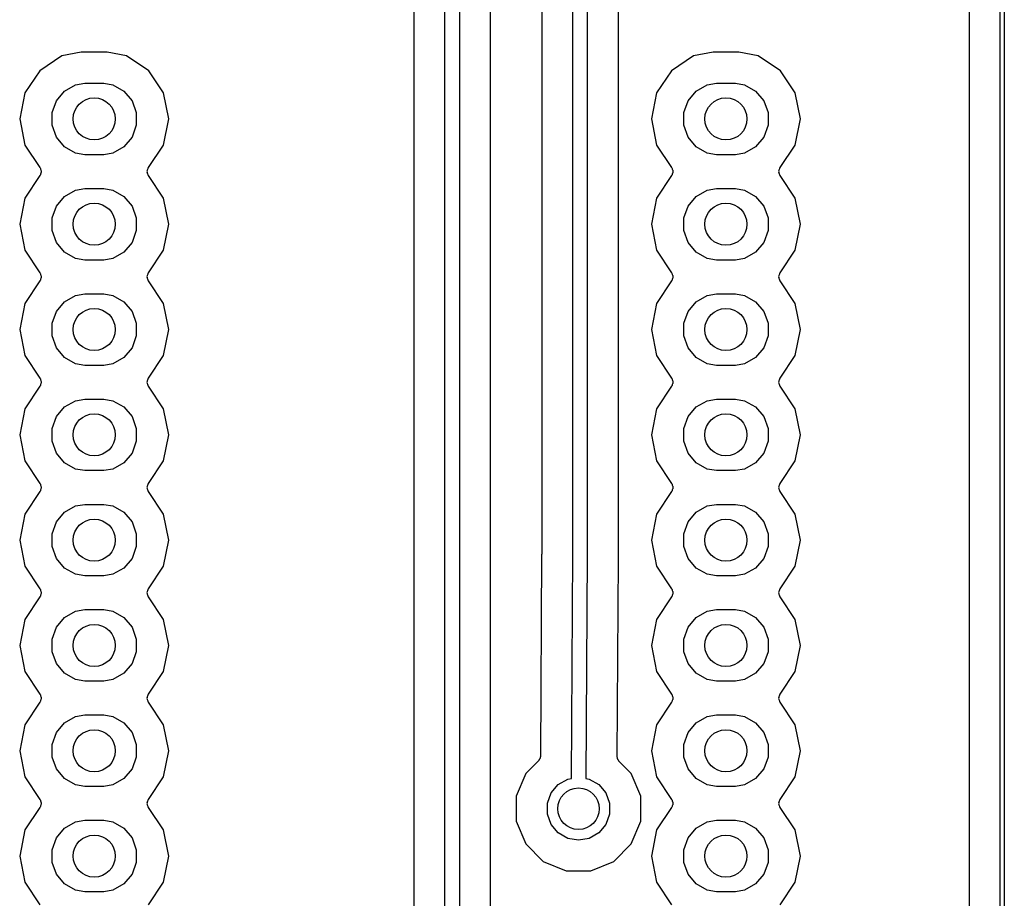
# Model space of a CAD drawing. Extents: x 81 to 161, y -172 to -32.
# Tile 8 of 9: x 138 to 161, y -90 to -69. Entities that reach past the tile are written whole.
import ezdxf

# ---------------------------------------------------------------- set-up
doc = ezdxf.new("R2010")
doc.units = 0
doc.header["$MEASUREMENT"] = 0
doc.layers.add('BLACK', color=7, linetype='CONTINUOUS')

msp = doc.modelspace()

# ---------------------------------------------------------------- linework, layer by layer
at = {"layer": 'BLACK', "linetype": 'CONTINUOUS'}
for p, q in [((161.304, -170.794), (161.303, -33.2312)), ((161.403, -33.2127), (161.403, -170.813)), ((160.553, -33.6144), (160.554, -170.411)), ((147.907, -95.1543), (147.907, -54.469)), ((148.257, -54.469), (148.257, -95.1543)), ((150.992, -81.7511), (150.992, -54.469)), ((151.341, -54.469), (151.341, -81.7367)), ((147.157, -55.176), (147.157, -94.6162)), ((149.007, -94.6162), (149.007, -55.2248)), ((150.242, -55.2492), (150.242, -81.7483)), ((152.091, -81.6465), (152.091, -55.1516)), ((138.664, -69.727), (138.13, -70.0837)), ((139.135, -69.6334), (138.664, -69.727)), ((139.757, -69.6334), (139.135, -69.6334)), ((140.228, -69.727), (139.757, -69.6334)), ((140.762, -70.0837), (140.228, -69.727)), ((153.904, -69.727), (153.37, -70.0837)), ((154.375, -69.6334), (153.904, -69.727)), ((154.997, -69.6334), (154.375, -69.6334)), ((155.468, -69.727), (154.997, -69.6334)), ((156.002, -70.0837), (155.468, -69.727)), ((138.13, -70.0837), (137.774, -70.6174)), ((141.118, -70.6174), (140.762, -70.0837)), ((153.37, -70.0837), (153.014, -70.6174)), ((156.358, -70.6174), (156.002, -70.0837)), ((138.73, -70.5752), (138.994, -70.423)), ((138.994, -70.423), (139.218, -70.3834)), ((139.218, -70.3834), (139.674, -70.3834)), ((139.674, -70.3834), (139.898, -70.423)), ((139.898, -70.423), (140.162, -70.5752)), ((153.97, -70.5752), (154.234, -70.423)), ((154.234, -70.423), (154.458, -70.3834)), ((154.458, -70.3834), (154.914, -70.3834)), ((154.914, -70.3834), (155.138, -70.423)), ((155.138, -70.423), (155.402, -70.5752)), ((137.774, -70.6174), (137.648, -71.247)), ((138.534, -70.8085), (138.73, -70.5752)), ((140.162, -70.5752), (140.358, -70.8085)), ((141.244, -71.247), (141.118, -70.6174)), ((153.014, -70.6174), (152.888, -71.247)), ((153.774, -70.8085), (153.97, -70.5752)), ((155.402, -70.5752), (155.598, -70.8085)), ((156.484, -71.247), (156.358, -70.6174)), ((138.43, -71.0947), (138.534, -70.8085)), ((140.358, -70.8085), (140.462, -71.0947)), ((153.67, -71.0947), (153.774, -70.8085)), ((155.598, -70.8085), (155.702, -71.0947)), ((137.648, -71.247), (137.774, -71.8766)), ((138.43, -71.3993), (138.43, -71.0947)), ((140.462, -71.0947), (140.462, -71.3993)), ((141.118, -71.8766), (141.244, -71.247)), ((152.888, -71.247), (153.014, -71.8766)), ((153.67, -71.3993), (153.67, -71.0947)), ((155.702, -71.0947), (155.702, -71.3993)), ((156.358, -71.8766), (156.484, -71.247)), ((138.534, -71.6855), (138.43, -71.3993)), ((140.462, -71.3993), (140.358, -71.6855)), ((153.774, -71.6855), (153.67, -71.3993)), ((155.702, -71.3993), (155.598, -71.6855)), ((138.73, -71.9188), (138.534, -71.6855)), ((140.358, -71.6855), (140.162, -71.9188)), ((153.97, -71.9188), (153.774, -71.6855)), ((155.598, -71.6855), (155.402, -71.9188)), ((137.774, -71.8766), (138.137, -72.4198)), ((138.994, -72.071), (138.73, -71.9188)), ((140.162, -71.9188), (139.898, -72.071)), ((140.755, -72.4198), (141.118, -71.8766)), ((153.014, -71.8766), (153.377, -72.4198)), ((154.234, -72.071), (153.97, -71.9188)), ((155.402, -71.9188), (155.138, -72.071)), ((155.995, -72.4198), (156.358, -71.8766)), ((139.218, -72.1106), (138.994, -72.071)), ((139.674, -72.1106), (139.218, -72.1106)), ((139.898, -72.071), (139.674, -72.1106)), ((154.458, -72.1106), (154.234, -72.071)), ((154.914, -72.1106), (154.458, -72.1106)), ((155.138, -72.071), (154.914, -72.1106)), ((138.137, -72.4198), (138.141, -72.4303)), ((138.141, -72.4303), (138.148, -72.4396)), ((138.148, -72.4396), (138.153, -72.4579)), ((140.739, -72.4579), (140.744, -72.4396)), ((140.744, -72.4396), (140.751, -72.4303)), ((140.751, -72.4303), (140.755, -72.4198)), ((153.377, -72.4198), (153.381, -72.4303)), ((153.381, -72.4303), (153.388, -72.4396)), ((153.388, -72.4396), (153.393, -72.4579)), ((155.979, -72.4579), (155.984, -72.4396)), ((155.984, -72.4396), (155.991, -72.4303)), ((155.991, -72.4303), (155.995, -72.4198)), ((138.137, -72.6142), (137.774, -73.1574)), ((138.141, -72.6037), (138.137, -72.6142)), ((138.148, -72.5944), (138.141, -72.6037)), ((138.153, -72.5761), (138.148, -72.5944)), ((138.153, -72.4579), (138.161, -72.4754)), ((138.161, -72.5586), (138.153, -72.5761)), ((138.161, -72.4754), (138.162, -72.4869)), ((138.162, -72.5471), (138.161, -72.5586)), ((138.162, -72.4869), (138.165, -72.4979)), ((138.165, -72.5361), (138.162, -72.5471)), ((138.165, -72.4979), (138.164, -72.517)), ((138.164, -72.517), (138.165, -72.5361)), ((140.727, -72.4979), (140.73, -72.4869)), ((140.728, -72.517), (140.727, -72.4979)), ((140.727, -72.5361), (140.728, -72.517)), ((140.73, -72.5471), (140.727, -72.5361)), ((140.73, -72.4869), (140.731, -72.4754)), ((140.731, -72.5586), (140.73, -72.5471)), ((140.731, -72.4754), (140.739, -72.4579)), ((140.739, -72.5761), (140.731, -72.5586)), ((140.744, -72.5944), (140.739, -72.5761)), ((140.751, -72.6037), (140.744, -72.5944)), ((140.755, -72.6142), (140.751, -72.6037)), ((141.118, -73.1574), (140.755, -72.6142)), ((153.377, -72.6142), (153.014, -73.1574)), ((153.381, -72.6037), (153.377, -72.6142)), ((153.388, -72.5944), (153.381, -72.6037)), ((153.393, -72.5761), (153.388, -72.5944)), ((153.393, -72.4579), (153.401, -72.4754)), ((153.401, -72.5586), (153.393, -72.5761)), ((153.401, -72.4754), (153.402, -72.4869)), ((153.402, -72.5471), (153.401, -72.5586)), ((153.402, -72.4869), (153.405, -72.4979)), ((153.405, -72.5361), (153.402, -72.5471)), ((153.405, -72.4979), (153.404, -72.517)), ((153.404, -72.517), (153.405, -72.5361)), ((155.967, -72.4979), (155.97, -72.4869)), ((155.968, -72.517), (155.967, -72.4979)), ((155.967, -72.5361), (155.968, -72.517)), ((155.97, -72.5471), (155.967, -72.5361)), ((155.97, -72.4869), (155.971, -72.4754)), ((155.971, -72.5586), (155.97, -72.5471)), ((155.971, -72.4754), (155.979, -72.4579)), ((155.979, -72.5761), (155.971, -72.5586)), ((155.984, -72.5944), (155.979, -72.5761)), ((155.991, -72.6037), (155.984, -72.5944)), ((155.995, -72.6142), (155.991, -72.6037)), ((156.358, -73.1574), (155.995, -72.6142)), ((138.994, -72.963), (139.218, -72.9234)), ((139.218, -72.9234), (139.674, -72.9234)), ((139.674, -72.9234), (139.898, -72.963)), ((154.234, -72.963), (154.458, -72.9234)), ((154.458, -72.9234), (154.914, -72.9234)), ((154.914, -72.9234), (155.138, -72.963)), ((137.774, -73.1574), (137.648, -73.787)), ((138.534, -73.3485), (138.73, -73.1152)), ((138.73, -73.1152), (138.994, -72.963)), ((139.898, -72.963), (140.162, -73.1152)), ((140.162, -73.1152), (140.358, -73.3485)), ((141.244, -73.787), (141.118, -73.1574)), ((153.014, -73.1574), (152.888, -73.787)), ((153.774, -73.3485), (153.97, -73.1152)), ((153.97, -73.1152), (154.234, -72.963)), ((155.138, -72.963), (155.402, -73.1152)), ((155.402, -73.1152), (155.598, -73.3485)), ((156.484, -73.787), (156.358, -73.1574)), ((138.43, -73.6347), (138.534, -73.3485)), ((140.358, -73.3485), (140.462, -73.6347)), ((153.67, -73.6347), (153.774, -73.3485)), ((155.598, -73.3485), (155.702, -73.6347)), ((138.43, -73.9393), (138.43, -73.6347)), ((140.462, -73.6347), (140.462, -73.9393)), ((153.67, -73.9393), (153.67, -73.6347)), ((155.702, -73.6347), (155.702, -73.9393)), ((137.648, -73.787), (137.774, -74.4166)), ((141.118, -74.4166), (141.244, -73.787)), ((152.888, -73.787), (153.014, -74.4166)), ((156.358, -74.4166), (156.484, -73.787)), ((138.534, -74.2255), (138.43, -73.9393)), ((140.462, -73.9393), (140.358, -74.2255)), ((153.774, -74.2255), (153.67, -73.9393)), ((155.702, -73.9393), (155.598, -74.2255)), ((138.73, -74.4588), (138.534, -74.2255)), ((140.358, -74.2255), (140.162, -74.4588)), ((153.97, -74.4588), (153.774, -74.2255)), ((155.598, -74.2255), (155.402, -74.4588)), ((137.774, -74.4166), (138.137, -74.9598)), ((138.994, -74.611), (138.73, -74.4588)), ((140.162, -74.4588), (139.898, -74.611)), ((140.755, -74.9598), (141.118, -74.4166)), ((153.014, -74.4166), (153.377, -74.9598)), ((154.234, -74.611), (153.97, -74.4588)), ((155.402, -74.4588), (155.138, -74.611)), ((155.995, -74.9598), (156.358, -74.4166)), ((139.218, -74.6506), (138.994, -74.611)), ((139.674, -74.6506), (139.218, -74.6506)), ((139.898, -74.611), (139.674, -74.6506)), ((154.458, -74.6506), (154.234, -74.611)), ((154.914, -74.6506), (154.458, -74.6506)), ((155.138, -74.611), (154.914, -74.6506)), ((138.137, -74.9598), (138.141, -74.9703)), ((138.141, -74.9703), (138.148, -74.9796)), ((138.148, -74.9796), (138.153, -74.9979)), ((138.153, -74.9979), (138.161, -75.0154)), ((138.161, -75.0154), (138.162, -75.0269)), ((138.162, -75.0269), (138.165, -75.0379)), ((138.165, -75.0379), (138.164, -75.057)), ((138.164, -75.057), (138.165, -75.0761)), ((140.727, -75.0379), (140.73, -75.0269)), ((140.728, -75.057), (140.727, -75.0379)), ((140.727, -75.0761), (140.728, -75.057)), ((140.73, -75.0269), (140.731, -75.0154)), ((140.731, -75.0154), (140.739, -74.9979)), ((140.739, -74.9979), (140.744, -74.9796)), ((140.744, -74.9796), (140.751, -74.9703)), ((140.751, -74.9703), (140.755, -74.9598)), ((153.377, -74.9598), (153.381, -74.9703)), ((153.381, -74.9703), (153.388, -74.9796)), ((153.388, -74.9796), (153.393, -74.9979)), ((153.393, -74.9979), (153.401, -75.0154)), ((153.401, -75.0154), (153.402, -75.0269)), ((153.402, -75.0269), (153.405, -75.0379)), ((153.405, -75.0379), (153.404, -75.057)), ((153.404, -75.057), (153.405, -75.0761)), ((155.967, -75.0379), (155.97, -75.0269)), ((155.968, -75.057), (155.967, -75.0379)), ((155.967, -75.0761), (155.968, -75.057)), ((155.97, -75.0269), (155.971, -75.0154)), ((155.971, -75.0154), (155.979, -74.9979)), ((155.979, -74.9979), (155.984, -74.9796)), ((155.984, -74.9796), (155.991, -74.9703)), ((155.991, -74.9703), (155.995, -74.9598)), ((138.137, -75.1542), (137.774, -75.6974)), ((138.141, -75.1437), (138.137, -75.1542)), ((138.148, -75.1344), (138.141, -75.1437)), ((138.153, -75.1161), (138.148, -75.1344)), ((138.161, -75.0986), (138.153, -75.1161)), ((138.162, -75.0871), (138.161, -75.0986)), ((138.165, -75.0761), (138.162, -75.0871)), ((140.73, -75.0871), (140.727, -75.0761)), ((140.731, -75.0986), (140.73, -75.0871)), ((140.739, -75.1161), (140.731, -75.0986)), ((140.744, -75.1344), (140.739, -75.1161)), ((140.751, -75.1437), (140.744, -75.1344)), ((140.755, -75.1542), (140.751, -75.1437)), ((141.118, -75.6974), (140.755, -75.1542)), ((153.377, -75.1542), (153.014, -75.6974)), ((153.381, -75.1437), (153.377, -75.1542)), ((153.388, -75.1344), (153.381, -75.1437)), ((153.393, -75.1161), (153.388, -75.1344)), ((153.401, -75.0986), (153.393, -75.1161)), ((153.402, -75.0871), (153.401, -75.0986)), ((153.405, -75.0761), (153.402, -75.0871)), ((155.97, -75.0871), (155.967, -75.0761)), ((155.971, -75.0986), (155.97, -75.0871)), ((155.979, -75.1161), (155.971, -75.0986)), ((155.984, -75.1344), (155.979, -75.1161)), ((155.991, -75.1437), (155.984, -75.1344)), ((155.995, -75.1542), (155.991, -75.1437)), ((156.358, -75.6974), (155.995, -75.1542)), ((138.73, -75.6552), (138.994, -75.503)), ((138.994, -75.503), (139.218, -75.4634)), ((139.218, -75.4634), (139.674, -75.4634)), ((139.674, -75.4634), (139.898, -75.503)), ((139.898, -75.503), (140.162, -75.6552)), ((153.97, -75.6552), (154.234, -75.503)), ((154.234, -75.503), (154.458, -75.4634)), ((154.458, -75.4634), (154.914, -75.4634)), ((154.914, -75.4634), (155.138, -75.503)), ((155.138, -75.503), (155.402, -75.6552)), ((137.774, -75.6974), (137.648, -76.327)), ((138.534, -75.8885), (138.73, -75.6552)), ((140.162, -75.6552), (140.358, -75.8885)), ((141.244, -76.327), (141.118, -75.6974)), ((153.014, -75.6974), (152.888, -76.327)), ((153.774, -75.8885), (153.97, -75.6552)), ((155.402, -75.6552), (155.598, -75.8885)), ((156.484, -76.327), (156.358, -75.6974)), ((138.43, -76.1747), (138.534, -75.8885)), ((140.358, -75.8885), (140.462, -76.1747)), ((153.67, -76.1747), (153.774, -75.8885)), ((155.598, -75.8885), (155.702, -76.1747)), ((138.43, -76.4793), (138.43, -76.1747)), ((140.462, -76.1747), (140.462, -76.4793)), ((153.67, -76.4793), (153.67, -76.1747)), ((155.702, -76.1747), (155.702, -76.4793)), ((137.648, -76.327), (137.774, -76.9566)), ((138.534, -76.7655), (138.43, -76.4793)), ((140.462, -76.4793), (140.358, -76.7655)), ((141.118, -76.9566), (141.244, -76.327)), ((152.888, -76.327), (153.014, -76.9566)), ((153.774, -76.7655), (153.67, -76.4793)), ((155.702, -76.4793), (155.598, -76.7655)), ((156.358, -76.9566), (156.484, -76.327)), ((137.774, -76.9566), (138.137, -77.4998)), ((138.73, -76.9988), (138.534, -76.7655)), ((140.358, -76.7655), (140.162, -76.9988)), ((140.755, -77.4998), (141.118, -76.9566)), ((153.014, -76.9566), (153.377, -77.4998)), ((153.97, -76.9988), (153.774, -76.7655)), ((155.598, -76.7655), (155.402, -76.9988)), ((155.995, -77.4998), (156.358, -76.9566)), ((138.994, -77.151), (138.73, -76.9988)), ((139.218, -77.1906), (138.994, -77.151)), ((139.674, -77.1906), (139.218, -77.1906)), ((139.898, -77.151), (139.674, -77.1906)), ((140.162, -76.9988), (139.898, -77.151)), ((154.234, -77.151), (153.97, -76.9988)), ((154.458, -77.1906), (154.234, -77.151)), ((154.914, -77.1906), (154.458, -77.1906)), ((155.138, -77.151), (154.914, -77.1906)), ((155.402, -76.9988), (155.138, -77.151)), ((138.137, -77.4998), (138.141, -77.5103)), ((138.141, -77.5103), (138.148, -77.5196)), ((138.148, -77.6744), (138.141, -77.6837)), ((138.148, -77.5196), (138.153, -77.5379)), ((138.153, -77.6561), (138.148, -77.6744)), ((138.153, -77.5379), (138.161, -77.5554)), ((138.161, -77.6386), (138.153, -77.6561)), ((138.161, -77.5554), (138.162, -77.5669)), ((138.162, -77.6271), (138.161, -77.6386)), ((138.162, -77.5669), (138.165, -77.5779)), ((138.165, -77.6161), (138.162, -77.6271)), ((138.165, -77.5779), (138.164, -77.597)), ((138.164, -77.597), (138.165, -77.6161)), ((140.727, -77.5779), (140.73, -77.5669)), ((140.728, -77.597), (140.727, -77.5779)), ((140.727, -77.6161), (140.728, -77.597)), ((140.73, -77.6271), (140.727, -77.6161)), ((140.73, -77.5669), (140.731, -77.5554)), ((140.731, -77.6386), (140.73, -77.6271)), ((140.731, -77.5554), (140.739, -77.5379)), ((140.739, -77.6561), (140.731, -77.6386)), ((140.739, -77.5379), (140.744, -77.5196)), ((140.744, -77.6744), (140.739, -77.6561)), ((140.744, -77.5196), (140.751, -77.5103)), ((140.751, -77.6837), (140.744, -77.6744)), ((140.751, -77.5103), (140.755, -77.4998)), ((153.377, -77.4998), (153.381, -77.5103)), ((153.381, -77.5103), (153.388, -77.5196)), ((153.388, -77.6744), (153.381, -77.6837)), ((153.388, -77.5196), (153.393, -77.5379)), ((153.393, -77.6561), (153.388, -77.6744)), ((153.393, -77.5379), (153.401, -77.5554)), ((153.401, -77.6386), (153.393, -77.6561)), ((153.401, -77.5554), (153.402, -77.5669)), ((153.402, -77.6271), (153.401, -77.6386)), ((153.402, -77.5669), (153.405, -77.5779)), ((153.405, -77.6161), (153.402, -77.6271)), ((153.405, -77.5779), (153.404, -77.597)), ((153.404, -77.597), (153.405, -77.6161)), ((155.967, -77.5779), (155.97, -77.5669)), ((155.968, -77.597), (155.967, -77.5779)), ((155.967, -77.6161), (155.968, -77.597)), ((155.97, -77.6271), (155.967, -77.6161)), ((155.97, -77.5669), (155.971, -77.5554)), ((155.971, -77.6386), (155.97, -77.6271)), ((155.971, -77.5554), (155.979, -77.5379)), ((155.979, -77.6561), (155.971, -77.6386)), ((155.979, -77.5379), (155.984, -77.5196)), ((155.984, -77.6744), (155.979, -77.6561)), ((155.984, -77.5196), (155.991, -77.5103)), ((155.991, -77.6837), (155.984, -77.6744)), ((155.991, -77.5103), (155.995, -77.4998)), ((138.137, -77.6942), (137.774, -78.2374)), ((138.141, -77.6837), (138.137, -77.6942)), ((140.755, -77.6942), (140.751, -77.6837)), ((141.118, -78.2374), (140.755, -77.6942)), ((153.377, -77.6942), (153.014, -78.2374)), ((153.381, -77.6837), (153.377, -77.6942)), ((155.995, -77.6942), (155.991, -77.6837)), ((156.358, -78.2374), (155.995, -77.6942)), ((138.73, -78.1952), (138.994, -78.043)), ((138.994, -78.043), (139.218, -78.0034)), ((139.218, -78.0034), (139.674, -78.0034)), ((139.674, -78.0034), (139.898, -78.043)), ((139.898, -78.043), (140.162, -78.1952)), ((153.97, -78.1952), (154.234, -78.043)), ((154.234, -78.043), (154.458, -78.0034)), ((154.458, -78.0034), (154.914, -78.0034)), ((154.914, -78.0034), (155.138, -78.043)), ((155.138, -78.043), (155.402, -78.1952)), ((137.774, -78.2374), (137.648, -78.867)), ((138.534, -78.4285), (138.73, -78.1952)), ((140.162, -78.1952), (140.358, -78.4285)), ((141.244, -78.867), (141.118, -78.2374)), ((153.014, -78.2374), (152.888, -78.867)), ((153.774, -78.4285), (153.97, -78.1952)), ((155.402, -78.1952), (155.598, -78.4285)), ((156.484, -78.867), (156.358, -78.2374)), ((138.43, -78.7147), (138.534, -78.4285)), ((140.358, -78.4285), (140.462, -78.7147)), ((153.67, -78.7147), (153.774, -78.4285)), ((155.598, -78.4285), (155.702, -78.7147)), ((138.43, -79.0193), (138.43, -78.7147)), ((140.462, -78.7147), (140.462, -79.0193)), ((153.67, -79.0193), (153.67, -78.7147)), ((155.702, -78.7147), (155.702, -79.0193)), ((137.648, -78.867), (137.774, -79.4966)), ((138.534, -79.3055), (138.43, -79.0193)), ((140.462, -79.0193), (140.358, -79.3055)), ((141.118, -79.4966), (141.244, -78.867)), ((152.888, -78.867), (153.014, -79.4966)), ((153.774, -79.3055), (153.67, -79.0193)), ((155.702, -79.0193), (155.598, -79.3055)), ((156.358, -79.4966), (156.484, -78.867)), ((138.73, -79.5388), (138.534, -79.3055)), ((140.358, -79.3055), (140.162, -79.5388)), ((153.97, -79.5388), (153.774, -79.3055)), ((155.598, -79.3055), (155.402, -79.5388)), ((137.774, -79.4966), (138.137, -80.0398)), ((138.994, -79.691), (138.73, -79.5388)), ((140.162, -79.5388), (139.898, -79.691)), ((140.755, -80.0398), (141.118, -79.4966)), ((153.014, -79.4966), (153.377, -80.0398)), ((154.234, -79.691), (153.97, -79.5388)), ((155.402, -79.5388), (155.138, -79.691)), ((155.995, -80.0398), (156.358, -79.4966)), ((139.218, -79.7306), (138.994, -79.691)), ((139.674, -79.7306), (139.218, -79.7306)), ((139.898, -79.691), (139.674, -79.7306)), ((154.458, -79.7306), (154.234, -79.691)), ((154.914, -79.7306), (154.458, -79.7306)), ((155.138, -79.691), (154.914, -79.7306)), ((138.137, -80.0398), (138.141, -80.0503)), ((138.141, -80.0503), (138.148, -80.0596)), ((140.744, -80.0596), (140.751, -80.0503)), ((140.751, -80.0503), (140.755, -80.0398)), ((153.377, -80.0398), (153.381, -80.0503)), ((153.381, -80.0503), (153.388, -80.0596)), ((155.984, -80.0596), (155.991, -80.0503)), ((155.991, -80.0503), (155.995, -80.0398)), ((138.137, -80.2342), (137.774, -80.7774)), ((138.141, -80.2237), (138.137, -80.2342)), ((138.148, -80.2144), (138.141, -80.2237)), ((138.148, -80.0596), (138.153, -80.0779)), ((138.153, -80.1961), (138.148, -80.2144)), ((138.153, -80.0779), (138.161, -80.0954)), ((138.161, -80.1786), (138.153, -80.1961)), ((138.161, -80.0954), (138.162, -80.1069)), ((138.162, -80.1671), (138.161, -80.1786)), ((138.162, -80.1069), (138.165, -80.1179)), ((138.165, -80.1561), (138.162, -80.1671)), ((138.165, -80.1179), (138.164, -80.137)), ((138.164, -80.137), (138.165, -80.1561)), ((140.727, -80.1179), (140.73, -80.1069)), ((140.728, -80.137), (140.727, -80.1179)), ((140.727, -80.1561), (140.728, -80.137)), ((140.73, -80.1671), (140.727, -80.1561)), ((140.73, -80.1069), (140.731, -80.0954)), ((140.731, -80.1786), (140.73, -80.1671)), ((140.731, -80.0954), (140.739, -80.0779)), ((140.739, -80.1961), (140.731, -80.1786)), ((140.739, -80.0779), (140.744, -80.0596)), ((140.744, -80.2144), (140.739, -80.1961)), ((140.751, -80.2237), (140.744, -80.2144)), ((140.755, -80.2342), (140.751, -80.2237)), ((141.118, -80.7774), (140.755, -80.2342)), ((153.377, -80.2342), (153.014, -80.7774)), ((153.381, -80.2237), (153.377, -80.2342)), ((153.388, -80.2144), (153.381, -80.2237)), ((153.388, -80.0596), (153.393, -80.0779)), ((153.393, -80.1961), (153.388, -80.2144)), ((153.393, -80.0779), (153.401, -80.0954)), ((153.401, -80.1786), (153.393, -80.1961)), ((153.401, -80.0954), (153.402, -80.1069)), ((153.402, -80.1671), (153.401, -80.1786)), ((153.402, -80.1069), (153.405, -80.1179)), ((153.405, -80.1561), (153.402, -80.1671)), ((153.405, -80.1179), (153.404, -80.137)), ((153.404, -80.137), (153.405, -80.1561)), ((155.967, -80.1179), (155.97, -80.1069)), ((155.968, -80.137), (155.967, -80.1179)), ((155.967, -80.1561), (155.968, -80.137)), ((155.97, -80.1671), (155.967, -80.1561)), ((155.97, -80.1069), (155.971, -80.0954)), ((155.971, -80.1786), (155.97, -80.1671)), ((155.971, -80.0954), (155.979, -80.0779)), ((155.979, -80.1961), (155.971, -80.1786)), ((155.979, -80.0779), (155.984, -80.0596)), ((155.984, -80.2144), (155.979, -80.1961)), ((155.991, -80.2237), (155.984, -80.2144)), ((155.995, -80.2342), (155.991, -80.2237)), ((156.358, -80.7774), (155.995, -80.2342)), ((138.534, -80.9685), (138.73, -80.7352)), ((138.73, -80.7352), (138.994, -80.583)), ((138.994, -80.583), (139.218, -80.5434)), ((139.218, -80.5434), (139.674, -80.5434)), ((139.674, -80.5434), (139.898, -80.583)), ((139.898, -80.583), (140.162, -80.7352)), ((140.162, -80.7352), (140.358, -80.9685)), ((153.774, -80.9685), (153.97, -80.7352)), ((153.97, -80.7352), (154.234, -80.583)), ((154.234, -80.583), (154.458, -80.5434)), ((154.458, -80.5434), (154.914, -80.5434)), ((154.914, -80.5434), (155.138, -80.583)), ((155.138, -80.583), (155.402, -80.7352)), ((155.402, -80.7352), (155.598, -80.9685)), ((137.774, -80.7774), (137.648, -81.407)), ((138.43, -81.2547), (138.534, -80.9685)), ((140.358, -80.9685), (140.462, -81.2547)), ((141.244, -81.407), (141.118, -80.7774)), ((153.014, -80.7774), (152.888, -81.407)), ((153.67, -81.2547), (153.774, -80.9685)), ((155.598, -80.9685), (155.702, -81.2547)), ((156.484, -81.407), (156.358, -80.7774)), ((137.648, -81.407), (137.774, -82.0366)), ((138.43, -81.5593), (138.43, -81.2547)), ((140.462, -81.2547), (140.462, -81.5593)), ((141.118, -82.0366), (141.244, -81.407)), ((152.888, -81.407), (153.014, -82.0366)), ((153.67, -81.5593), (153.67, -81.2547)), ((155.702, -81.2547), (155.702, -81.5593)), ((156.358, -82.0366), (156.484, -81.407)), ((138.534, -81.8455), (138.43, -81.5593)), ((140.462, -81.5593), (140.358, -81.8455)), ((152.092, -81.65), (152.091, -81.6465)), ((152.092, -81.7537), (152.092, -81.65)), ((153.774, -81.8455), (153.67, -81.5593)), ((155.702, -81.5593), (155.598, -81.8455)), ((138.73, -82.0788), (138.534, -81.8455)), ((140.358, -81.8455), (140.162, -82.0788)), ((150.241, -81.7494), (150.213, -86.6087)), ((150.242, -81.7483), (150.241, -81.7489)), ((150.241, -81.7489), (150.241, -81.7494)), ((150.959, -87.1525), (150.992, -81.7511)), ((151.341, -81.7673), (151.309, -87.1541)), ((151.341, -81.7367), (151.342, -81.7372)), ((151.342, -81.7372), (151.341, -81.752)), ((151.341, -81.752), (151.341, -81.7668)), ((151.341, -81.7668), (151.341, -81.7673)), ((152.063, -86.6217), (152.091, -81.862)), ((152.091, -81.7547), (152.092, -81.7542)), ((152.091, -81.8585), (152.091, -81.7547)), ((152.091, -81.862), (152.091, -81.8585)), ((152.092, -81.7542), (152.092, -81.7537)), ((153.97, -82.0788), (153.774, -81.8455)), ((155.598, -81.8455), (155.402, -82.0788)), ((137.774, -82.0366), (138.137, -82.5798)), ((138.994, -82.231), (138.73, -82.0788)), ((140.162, -82.0788), (139.898, -82.231)), ((140.755, -82.5798), (141.118, -82.0366)), ((153.014, -82.0366), (153.377, -82.5798)), ((154.234, -82.231), (153.97, -82.0788)), ((155.402, -82.0788), (155.138, -82.231)), ((155.995, -82.5798), (156.358, -82.0366)), ((139.218, -82.2706), (138.994, -82.231)), ((139.674, -82.2706), (139.218, -82.2706)), ((139.898, -82.231), (139.674, -82.2706)), ((154.458, -82.2706), (154.234, -82.231)), ((154.914, -82.2706), (154.458, -82.2706)), ((155.138, -82.231), (154.914, -82.2706)), ((138.137, -82.5798), (138.141, -82.5903)), ((138.141, -82.5903), (138.148, -82.5996)), ((138.148, -82.5996), (138.153, -82.6179)), ((138.153, -82.6179), (138.161, -82.6354)), ((138.161, -82.6354), (138.162, -82.6469)), ((138.162, -82.6469), (138.165, -82.6579)), ((138.165, -82.6579), (138.164, -82.677)), ((140.727, -82.6579), (140.73, -82.6469)), ((140.728, -82.677), (140.727, -82.6579)), ((140.73, -82.6469), (140.731, -82.6354)), ((140.731, -82.6354), (140.739, -82.6179)), ((140.739, -82.6179), (140.744, -82.5996)), ((140.744, -82.5996), (140.751, -82.5903)), ((140.751, -82.5903), (140.755, -82.5798)), ((153.377, -82.5798), (153.381, -82.5903)), ((153.381, -82.5903), (153.388, -82.5996)), ((153.388, -82.5996), (153.393, -82.6179)), ((153.393, -82.6179), (153.401, -82.6354)), ((153.401, -82.6354), (153.402, -82.6469)), ((153.402, -82.6469), (153.405, -82.6579)), ((153.405, -82.6579), (153.404, -82.677)), ((155.967, -82.6579), (155.97, -82.6469)), ((155.968, -82.677), (155.967, -82.6579)), ((155.97, -82.6469), (155.971, -82.6354)), ((155.971, -82.6354), (155.979, -82.6179)), ((155.979, -82.6179), (155.984, -82.5996)), ((155.984, -82.5996), (155.991, -82.5903)), ((155.991, -82.5903), (155.995, -82.5798)), ((138.137, -82.7742), (137.774, -83.3174)), ((138.141, -82.7637), (138.137, -82.7742)), ((138.148, -82.7544), (138.141, -82.7637)), ((138.153, -82.7361), (138.148, -82.7544)), ((138.161, -82.7186), (138.153, -82.7361)), ((138.162, -82.7071), (138.161, -82.7186)), ((138.165, -82.6961), (138.162, -82.7071)), ((138.164, -82.677), (138.165, -82.6961)), ((140.727, -82.6961), (140.728, -82.677)), ((140.73, -82.7071), (140.727, -82.6961)), ((140.731, -82.7186), (140.73, -82.7071)), ((140.739, -82.7361), (140.731, -82.7186)), ((140.744, -82.7544), (140.739, -82.7361)), ((140.751, -82.7637), (140.744, -82.7544)), ((140.755, -82.7742), (140.751, -82.7637)), ((141.118, -83.3174), (140.755, -82.7742)), ((153.377, -82.7742), (153.014, -83.3174)), ((153.381, -82.7637), (153.377, -82.7742)), ((153.388, -82.7544), (153.381, -82.7637)), ((153.393, -82.7361), (153.388, -82.7544)), ((153.401, -82.7186), (153.393, -82.7361)), ((153.402, -82.7071), (153.401, -82.7186)), ((153.405, -82.6961), (153.402, -82.7071)), ((153.404, -82.677), (153.405, -82.6961)), ((155.967, -82.6961), (155.968, -82.677)), ((155.97, -82.7071), (155.967, -82.6961)), ((155.971, -82.7186), (155.97, -82.7071)), ((155.979, -82.7361), (155.971, -82.7186)), ((155.984, -82.7544), (155.979, -82.7361)), ((155.991, -82.7637), (155.984, -82.7544)), ((155.995, -82.7742), (155.991, -82.7637)), ((156.358, -83.3174), (155.995, -82.7742)), ((138.73, -83.2752), (138.994, -83.123)), ((138.994, -83.123), (139.218, -83.0834)), ((139.218, -83.0834), (139.674, -83.0834)), ((139.674, -83.0834), (139.898, -83.123)), ((139.898, -83.123), (140.162, -83.2752)), ((153.97, -83.2752), (154.234, -83.123)), ((154.234, -83.123), (154.458, -83.0834)), ((154.458, -83.0834), (154.914, -83.0834)), ((154.914, -83.0834), (155.138, -83.123)), ((155.138, -83.123), (155.402, -83.2752)), ((137.774, -83.3174), (137.648, -83.947)), ((138.534, -83.5085), (138.73, -83.2752)), ((140.162, -83.2752), (140.358, -83.5085)), ((141.244, -83.947), (141.118, -83.3174)), ((153.014, -83.3174), (152.888, -83.947)), ((153.774, -83.5085), (153.97, -83.2752)), ((155.402, -83.2752), (155.598, -83.5085)), ((156.484, -83.947), (156.358, -83.3174)), ((138.43, -83.7947), (138.534, -83.5085)), ((140.358, -83.5085), (140.462, -83.7947)), ((153.67, -83.7947), (153.774, -83.5085)), ((155.598, -83.5085), (155.702, -83.7947)), ((138.43, -84.0993), (138.43, -83.7947)), ((140.462, -83.7947), (140.462, -84.0993)), ((153.67, -84.0993), (153.67, -83.7947)), ((155.702, -83.7947), (155.702, -84.0993)), ((137.648, -83.947), (137.774, -84.5766)), ((141.118, -84.5766), (141.244, -83.947)), ((152.888, -83.947), (153.014, -84.5766)), ((156.358, -84.5766), (156.484, -83.947)), ((138.534, -84.3855), (138.43, -84.0993)), ((140.462, -84.0993), (140.358, -84.3855)), ((153.774, -84.3855), (153.67, -84.0993)), ((155.702, -84.0993), (155.598, -84.3855)), ((138.73, -84.6188), (138.534, -84.3855)), ((140.358, -84.3855), (140.162, -84.6188)), ((153.97, -84.6188), (153.774, -84.3855)), ((155.598, -84.3855), (155.402, -84.6188)), ((137.774, -84.5766), (138.137, -85.1198)), ((138.994, -84.771), (138.73, -84.6188)), ((139.218, -84.8106), (138.994, -84.771)), ((139.898, -84.771), (139.674, -84.8106)), ((140.162, -84.6188), (139.898, -84.771)), ((140.755, -85.1198), (141.118, -84.5766)), ((153.014, -84.5766), (153.377, -85.1198)), ((154.234, -84.771), (153.97, -84.6188)), ((154.458, -84.8106), (154.234, -84.771)), ((155.138, -84.771), (154.914, -84.8106)), ((155.402, -84.6188), (155.138, -84.771)), ((155.995, -85.1198), (156.358, -84.5766)), ((139.674, -84.8106), (139.218, -84.8106)), ((154.914, -84.8106), (154.458, -84.8106)), ((138.137, -85.1198), (138.141, -85.1303)), ((138.141, -85.1303), (138.148, -85.1396)), ((138.148, -85.1396), (138.153, -85.1579)), ((138.153, -85.2761), (138.148, -85.2944)), ((138.153, -85.1579), (138.161, -85.1754)), ((138.161, -85.2586), (138.153, -85.2761)), ((138.161, -85.1754), (138.162, -85.1869)), ((138.162, -85.2471), (138.161, -85.2586)), ((138.162, -85.1869), (138.165, -85.1979)), ((138.165, -85.2361), (138.162, -85.2471)), ((138.165, -85.1979), (138.164, -85.217)), ((138.164, -85.217), (138.165, -85.2361)), ((140.727, -85.1979), (140.73, -85.1869)), ((140.728, -85.217), (140.727, -85.1979)), ((140.727, -85.2361), (140.728, -85.217)), ((140.73, -85.2471), (140.727, -85.2361)), ((140.73, -85.1869), (140.731, -85.1754)), ((140.731, -85.2586), (140.73, -85.2471)), ((140.731, -85.1754), (140.739, -85.1579)), ((140.739, -85.2761), (140.731, -85.2586)), ((140.739, -85.1579), (140.744, -85.1396)), ((140.744, -85.2944), (140.739, -85.2761)), ((140.744, -85.1396), (140.751, -85.1303)), ((140.751, -85.1303), (140.755, -85.1198)), ((153.377, -85.1198), (153.381, -85.1303)), ((153.381, -85.1303), (153.388, -85.1396)), ((153.388, -85.1396), (153.393, -85.1579)), ((153.393, -85.2761), (153.388, -85.2944)), ((153.393, -85.1579), (153.401, -85.1754)), ((153.401, -85.2586), (153.393, -85.2761)), ((153.401, -85.1754), (153.402, -85.1869)), ((153.402, -85.2471), (153.401, -85.2586)), ((153.402, -85.1869), (153.405, -85.1979)), ((153.405, -85.2361), (153.402, -85.2471)), ((153.405, -85.1979), (153.404, -85.217)), ((153.404, -85.217), (153.405, -85.2361)), ((155.967, -85.1979), (155.97, -85.1869)), ((155.968, -85.217), (155.967, -85.1979)), ((155.967, -85.2361), (155.968, -85.217)), ((155.97, -85.2471), (155.967, -85.2361)), ((155.97, -85.1869), (155.971, -85.1754)), ((155.971, -85.2586), (155.97, -85.2471)), ((155.971, -85.1754), (155.979, -85.1579)), ((155.979, -85.2761), (155.971, -85.2586)), ((155.979, -85.1579), (155.984, -85.1396)), ((155.984, -85.2944), (155.979, -85.2761)), ((155.984, -85.1396), (155.991, -85.1303)), ((155.991, -85.1303), (155.995, -85.1198)), ((138.137, -85.3142), (137.774, -85.8574)), ((138.141, -85.3037), (138.137, -85.3142)), ((138.148, -85.2944), (138.141, -85.3037)), ((140.751, -85.3037), (140.744, -85.2944)), ((140.755, -85.3142), (140.751, -85.3037)), ((141.118, -85.8574), (140.755, -85.3142)), ((153.377, -85.3142), (153.014, -85.8574)), ((153.381, -85.3037), (153.377, -85.3142)), ((153.388, -85.2944), (153.381, -85.3037)), ((155.991, -85.3037), (155.984, -85.2944)), ((155.995, -85.3142), (155.991, -85.3037)), ((156.358, -85.8574), (155.995, -85.3142)), ((138.73, -85.8152), (138.994, -85.663)), ((138.994, -85.663), (139.218, -85.6234)), ((139.218, -85.6234), (139.674, -85.6234)), ((139.674, -85.6234), (139.898, -85.663)), ((139.898, -85.663), (140.162, -85.8152)), ((153.97, -85.8152), (154.234, -85.663)), ((154.234, -85.663), (154.458, -85.6234)), ((154.458, -85.6234), (154.914, -85.6234)), ((154.914, -85.6234), (155.138, -85.663)), ((155.138, -85.663), (155.402, -85.8152)), ((137.774, -85.8574), (137.648, -86.487)), ((138.534, -86.0485), (138.73, -85.8152)), ((140.162, -85.8152), (140.358, -86.0485)), ((141.244, -86.487), (141.118, -85.8574)), ((153.014, -85.8574), (152.888, -86.487)), ((153.774, -86.0485), (153.97, -85.8152)), ((155.402, -85.8152), (155.598, -86.0485)), ((156.484, -86.487), (156.358, -85.8574)), ((138.43, -86.3347), (138.534, -86.0485)), ((140.358, -86.0485), (140.462, -86.3347)), ((153.67, -86.3347), (153.774, -86.0485)), ((155.598, -86.0485), (155.702, -86.3347)), ((138.43, -86.6393), (138.43, -86.3347)), ((140.462, -86.3347), (140.462, -86.6393)), ((153.67, -86.6393), (153.67, -86.3347)), ((155.702, -86.3347), (155.702, -86.6393)), ((137.648, -86.487), (137.774, -87.1166)), ((138.534, -86.9255), (138.43, -86.6393)), ((140.462, -86.6393), (140.358, -86.9255)), ((141.118, -87.1166), (141.244, -86.487)), ((150.183, -86.7007), (150.171, -86.7209)), ((150.196, -86.6816), (150.183, -86.7007)), ((150.198, -86.6746), (150.196, -86.6816)), ((150.202, -86.6684), (150.198, -86.6746)), ((150.206, -86.6455), (150.202, -86.6684)), ((150.212, -86.6229), (150.206, -86.6455)), ((150.213, -86.6087), (150.211, -86.6157)), ((150.211, -86.6157), (150.212, -86.6229)), ((152.064, -86.6298), (152.063, -86.6217)), ((152.063, -86.638), (152.064, -86.6298)), ((152.069, -86.6596), (152.063, -86.638)), ((152.073, -86.6816), (152.069, -86.6596)), ((152.077, -86.6887), (152.073, -86.6816)), ((152.079, -86.6967), (152.077, -86.6887)), ((152.092, -86.715), (152.079, -86.6967)), ((152.888, -86.487), (153.014, -87.1166)), ((153.774, -86.9255), (153.67, -86.6393)), ((155.702, -86.6393), (155.598, -86.9255)), ((156.358, -87.1166), (156.484, -86.487)), ((138.73, -87.1588), (138.534, -86.9255)), ((140.358, -86.9255), (140.162, -87.1588)), ((150.161, -86.7314), (149.858, -87.0343)), ((150.165, -86.7255), (150.161, -86.7314)), ((150.171, -86.7209), (150.165, -86.7255)), ((152.103, -86.7344), (152.092, -86.715)), ((152.109, -86.7397), (152.103, -86.7344)), ((152.114, -86.7465), (152.109, -86.7397)), ((152.402, -87.0343), (152.114, -86.7465)), ((153.97, -87.1588), (153.774, -86.9255)), ((155.598, -86.9255), (155.402, -87.1588)), ((137.774, -87.1166), (138.137, -87.6598)), ((138.994, -87.311), (138.73, -87.1588)), ((140.162, -87.1588), (139.898, -87.311)), ((140.755, -87.6598), (141.118, -87.1166)), ((149.858, -87.0343), (149.63, -87.5856)), ((150.64, -87.3006), (150.87, -87.1684)), ((150.87, -87.1684), (150.959, -87.1525)), ((151.309, -87.1541), (151.39, -87.1684)), ((151.39, -87.1684), (151.62, -87.3006)), ((152.63, -87.5856), (152.402, -87.0343)), ((153.014, -87.1166), (153.377, -87.6598)), ((154.234, -87.311), (153.97, -87.1588)), ((155.402, -87.1588), (155.138, -87.311)), ((155.995, -87.6598), (156.358, -87.1166)), ((139.218, -87.3506), (138.994, -87.311)), ((139.674, -87.3506), (139.218, -87.3506)), ((139.898, -87.311), (139.674, -87.3506)), ((150.47, -87.5032), (150.64, -87.3006)), ((151.62, -87.3006), (151.79, -87.5032)), ((154.458, -87.3506), (154.234, -87.311)), ((154.914, -87.3506), (154.458, -87.3506)), ((155.138, -87.311), (154.914, -87.3506)), ((149.63, -87.5856), (149.63, -88.1824)), ((150.38, -87.7518), (150.47, -87.5032)), ((151.79, -87.5032), (151.88, -87.7518)), ((152.63, -88.1824), (152.63, -87.5856)), ((138.137, -87.8542), (137.774, -88.3974)), ((138.137, -87.6598), (138.141, -87.6703)), ((138.141, -87.8437), (138.137, -87.8542)), ((138.141, -87.6703), (138.148, -87.6796)), ((138.148, -87.8344), (138.141, -87.8437)), ((138.148, -87.6796), (138.153, -87.6979)), ((138.153, -87.8161), (138.148, -87.8344)), ((138.153, -87.6979), (138.161, -87.7154)), ((138.161, -87.7986), (138.153, -87.8161)), ((138.161, -87.7154), (138.162, -87.7269)), ((138.162, -87.7871), (138.161, -87.7986)), ((138.162, -87.7269), (138.165, -87.7379)), ((138.165, -87.7761), (138.162, -87.7871)), ((138.165, -87.7379), (138.164, -87.757)), ((138.164, -87.757), (138.165, -87.7761)), ((140.727, -87.7379), (140.73, -87.7269)), ((140.728, -87.757), (140.727, -87.7379)), ((140.727, -87.7761), (140.728, -87.757)), ((140.73, -87.7871), (140.727, -87.7761)), ((140.73, -87.7269), (140.731, -87.7154)), ((140.731, -87.7986), (140.73, -87.7871)), ((140.731, -87.7154), (140.739, -87.6979)), ((140.739, -87.8161), (140.731, -87.7986)), ((140.739, -87.6979), (140.744, -87.6796)), ((140.744, -87.8344), (140.739, -87.8161)), ((140.744, -87.6796), (140.751, -87.6703)), ((140.751, -87.8437), (140.744, -87.8344)), ((140.751, -87.6703), (140.755, -87.6598)), ((140.755, -87.8542), (140.751, -87.8437)), ((141.118, -88.3974), (140.755, -87.8542)), ((150.38, -88.0162), (150.38, -87.7518)), ((151.88, -87.7518), (151.88, -88.0162)), ((153.377, -87.8542), (153.014, -88.3974)), ((153.377, -87.6598), (153.381, -87.6703)), ((153.381, -87.8437), (153.377, -87.8542)), ((153.381, -87.6703), (153.388, -87.6796)), ((153.388, -87.8344), (153.381, -87.8437)), ((153.388, -87.6796), (153.393, -87.6979)), ((153.393, -87.8161), (153.388, -87.8344)), ((153.393, -87.6979), (153.401, -87.7154)), ((153.401, -87.7986), (153.393, -87.8161)), ((153.401, -87.7154), (153.402, -87.7269)), ((153.402, -87.7871), (153.401, -87.7986)), ((153.402, -87.7269), (153.405, -87.7379)), ((153.405, -87.7761), (153.402, -87.7871)), ((153.405, -87.7379), (153.404, -87.757)), ((153.404, -87.757), (153.405, -87.7761)), ((155.967, -87.7379), (155.97, -87.7269)), ((155.968, -87.757), (155.967, -87.7379)), ((155.967, -87.7761), (155.968, -87.757)), ((155.97, -87.7871), (155.967, -87.7761)), ((155.97, -87.7269), (155.971, -87.7154)), ((155.971, -87.7986), (155.97, -87.7871)), ((155.971, -87.7154), (155.979, -87.6979)), ((155.979, -87.8161), (155.971, -87.7986)), ((155.979, -87.6979), (155.984, -87.6796)), ((155.984, -87.8344), (155.979, -87.8161)), ((155.984, -87.6796), (155.991, -87.6703)), ((155.991, -87.8437), (155.984, -87.8344)), ((155.991, -87.6703), (155.995, -87.6598)), ((155.995, -87.8542), (155.991, -87.8437)), ((156.358, -88.3974), (155.995, -87.8542)), ((150.47, -88.2648), (150.38, -88.0162)), ((151.88, -88.0162), (151.79, -88.2648)), ((138.534, -88.5885), (138.73, -88.3552)), ((138.73, -88.3552), (138.994, -88.203)), ((138.994, -88.203), (139.218, -88.1634)), ((139.218, -88.1634), (139.674, -88.1634)), ((139.674, -88.1634), (139.898, -88.203)), ((139.898, -88.203), (140.162, -88.3552)), ((140.162, -88.3552), (140.358, -88.5885)), ((149.63, -88.1824), (149.858, -88.7337)), ((150.64, -88.4674), (150.47, -88.2648)), ((151.79, -88.2648), (151.62, -88.4674)), ((152.402, -88.7337), (152.63, -88.1824)), ((153.774, -88.5885), (153.97, -88.3552)), ((153.97, -88.3552), (154.234, -88.203)), ((154.234, -88.203), (154.458, -88.1634)), ((154.458, -88.1634), (154.914, -88.1634)), ((154.914, -88.1634), (155.138, -88.203)), ((155.138, -88.203), (155.402, -88.3552)), ((155.402, -88.3552), (155.598, -88.5885)), ((137.774, -88.3974), (137.648, -89.027)), ((138.43, -88.8747), (138.534, -88.5885)), ((140.358, -88.5885), (140.462, -88.8747)), ((141.244, -89.027), (141.118, -88.3974)), ((150.87, -88.5996), (150.64, -88.4674)), ((151.13, -88.6456), (150.87, -88.5996)), ((151.39, -88.5996), (151.13, -88.6456)), ((151.62, -88.4674), (151.39, -88.5996)), ((153.014, -88.3974), (152.888, -89.027)), ((153.67, -88.8747), (153.774, -88.5885)), ((155.598, -88.5885), (155.702, -88.8747)), ((156.484, -89.027), (156.358, -88.3974)), ((149.858, -88.7337), (150.28, -89.1556)), ((151.98, -89.1556), (152.402, -88.7337)), ((137.648, -89.027), (137.774, -89.6566)), ((138.43, -89.1793), (138.43, -88.8747)), ((140.462, -88.8747), (140.462, -89.1793)), ((141.118, -89.6566), (141.244, -89.027)), ((152.888, -89.027), (153.014, -89.6566)), ((153.67, -89.1793), (153.67, -88.8747)), ((155.702, -88.8747), (155.702, -89.1793)), ((156.358, -89.6566), (156.484, -89.027)), ((138.534, -89.4655), (138.43, -89.1793)), ((140.462, -89.1793), (140.358, -89.4655)), ((150.28, -89.1556), (150.832, -89.384)), ((151.428, -89.384), (151.98, -89.1556)), ((153.774, -89.4655), (153.67, -89.1793)), ((155.702, -89.1793), (155.598, -89.4655)), ((138.73, -89.6988), (138.534, -89.4655)), ((140.358, -89.4655), (140.162, -89.6988)), ((150.832, -89.384), (151.428, -89.384)), ((153.97, -89.6988), (153.774, -89.4655)), ((155.598, -89.4655), (155.402, -89.6988)), ((137.774, -89.6566), (138.137, -90.1998)), ((138.994, -89.851), (138.73, -89.6988)), ((140.162, -89.6988), (139.898, -89.851)), ((140.755, -90.1998), (141.118, -89.6566)), ((153.014, -89.6566), (153.377, -90.1998)), ((154.234, -89.851), (153.97, -89.6988)), ((155.402, -89.6988), (155.138, -89.851)), ((155.995, -90.1998), (156.358, -89.6566)), ((139.218, -89.8906), (138.994, -89.851)), ((139.674, -89.8906), (139.218, -89.8906)), ((139.898, -89.851), (139.674, -89.8906)), ((154.458, -89.8906), (154.234, -89.851)), ((154.914, -89.8906), (154.458, -89.8906)), ((155.138, -89.851), (154.914, -89.8906))]:
    msp.add_line(p, q, dxfattribs=at)
at = {"layer": 'BLACK'}
for centre, radius in [((139.446, -71.247), 0.508), ((139.446, -71.247), 0.508), ((154.686, -71.247), 0.508), ((154.686, -71.247), 0.508), ((139.446, -73.787), 0.508), ((139.446, -73.787), 0.508), ((154.686, -73.787), 0.508), ((154.686, -73.787), 0.508), ((139.446, -76.327), 0.508), ((139.446, -76.327), 0.508), ((154.686, -76.327), 0.508), ((154.686, -76.327), 0.508), ((139.446, -78.867), 0.508), ((139.446, -78.867), 0.508), ((154.686, -78.867), 0.508), ((154.686, -78.867), 0.508), ((139.446, -81.407), 0.508), ((139.446, -81.407), 0.508), ((154.686, -81.407), 0.508), ((154.686, -81.407), 0.508), ((139.446, -83.947), 0.508), ((139.446, -83.947), 0.508), ((154.686, -83.947), 0.508), ((154.686, -83.947), 0.508), ((139.446, -86.487), 0.508), ((139.446, -86.487), 0.508), ((154.686, -86.487), 0.508), ((154.686, -86.487), 0.508), ((151.13, -87.884), 0.5), ((139.446, -89.027), 0.508), ((139.446, -89.027), 0.508), ((154.686, -89.027), 0.508), ((154.686, -89.027), 0.508)]:
    msp.add_circle(centre, radius, dxfattribs=at)

doc.saveas('drawing.dxf')
